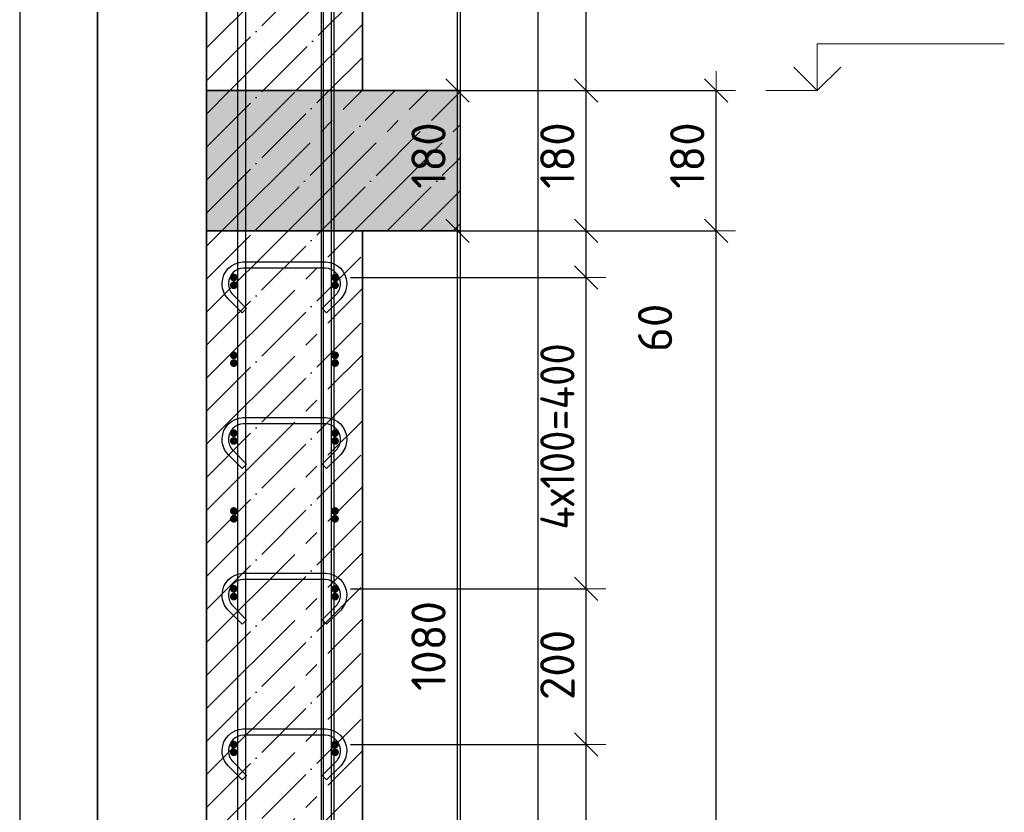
# Model space of a CAD drawing. Header units: millimetres. Extents: x 2792 to 69837, y -2757 to 29968.
# Tile 10 of 77: x 3655 to 4919, y 9166 to 10184. Entities that reach past the tile are written whole.
import ezdxf

# ---------------------------------------------------------------- set-up
doc = ezdxf.new("R2010")
doc.units = ezdxf.units.MM
doc.header["$PDMODE"] = 65
doc.linetypes.add('______11', pattern=[100, 80, -10, 0, -10])
doc.linetypes.add('______5', pattern=[220, 160, -20, 20, -20])
for name, color, linetype, lineweight in [('Standard', 7, 'Continuous', 25), ('Арм.стержн. Арматура края', 96, 'Continuous', 35), ('Арм.стержн. вертикальными 1', 22, 'Continuous', 35), ('Арм.стержн.горизонт. 1', 180, 'Continuous', 35), ('Высотная отметки_ общее', 7, 'Continuous', 13), ('Размерная линия_ общее', 7, 'Continuous', 13)]:
    doc.layers.add(name, color=color, linetype=linetype, lineweight=lineweight)
doc.layers.add('Арм.стержн. вертикальными 2', color=7, linetype='Continuous', lineweight=35, true_color=0x006e00)
doc.layers.add('Арм.стержн.Стяжки', color=7, linetype='Continuous', lineweight=35, true_color=0x501e0f)
doc.styles.add('ISOCPEUR', font='ISOCPEUR')
doc.dimstyles.new('DIMSTYLE_12', dxfattribs={"dimtxt": 44, "dimasz": 50, "dimexe": 0, "dimexo": 0, "dimgap": 22, "dimtad": 0, "dimdec": 0, "dimrnd": 5, "dimzin": 12, "dimdsep": 46, "dimtxsty": 'ISOCPEUR', "dimblk1": 'ALL_ML_STRICH', "dimblk2": 'ALL_ML_STRICH', "dimsah": 1, "dimcen": 0, "dimclrd": 7, "dimclre": 256, "dimclrt": 7, "dimadec": 0, "dimazin": 0, "dimtfac": 1, "dimtdec": 0, "dimtix": 1, "dimtmove": 2, "dimatfit": 3, "dimfxl": 0, "dimtvp": 1.2, "dimtzin": 0, "dimlwd": 0, "dimlwe": -3, "dimarcsym": 0})
doc.dimstyles.new('DIMSTYLE_3', dxfattribs={"dimtxt": 44, "dimasz": 50, "dimexe": 0, "dimexo": 0, "dimgap": 22, "dimtad": 2, "dimdec": 0, "dimrnd": 5, "dimzin": 12, "dimdsep": 46, "dimtxsty": 'ISOCPEUR', "dimblk1": 'ALL_ML_STRICH', "dimblk2": 'ALL_ML_STRICH', "dimsah": 1, "dimcen": 0, "dimclrd": 7, "dimclre": 256, "dimclrt": 7, "dimadec": 0, "dimazin": 0, "dimtfac": 1, "dimtdec": 0, "dimtix": 1, "dimtmove": 2, "dimatfit": 3, "dimfxl": 0, "dimtzin": 0, "dimlwd": 0, "dimlwe": -3, "dimarcsym": 0})

# ---------------------------------------------------------------- blocks, each defined once
blk = doc.blocks.new('ALL_ML_STRICH')
at = {"color": 0, "linetype": 'ByBlock', "lineweight": -2}
for p, q in [((-0.3, -0.3), (0.3, 0.3)), ((0, -0.5), (0, 0.5)), ((-1, 0), (0.5, 0))]:
    blk.add_line(p, q, dxfattribs=at)
blk = doc.blocks.new('*D153')
at = {"layer": 'DEFPOINTS', "color": 7, "linetype": 'Continuous', "lineweight": 13, "transparency": 33554687}
for p in [(4094.7, 9912.6), (4042.2, 8832.6), (4216.7, 8832.6)]:
    blk.add_point(p, dxfattribs=at)
at = {"layer": 'Размерная линия_ общее', "color": 253, "linetype": 'Continuous', "lineweight": -2, "true_color": 0xa0a0a0, "transparency": 33554687}
for p, q in [((4114.7, 9912.6), (4216.7, 9912.6)), ((4062.2, 8832.6), (4216.7, 8832.6))]:
    blk.add_line(p, q, dxfattribs=at)
at = {"layer": 'Размерная линия_ общее', "color": 7, "linetype": 'Continuous', "lineweight": -2, "transparency": 33554687}
blk.add_line((4216.7, 8832.6), (4216.7, 9912.6), dxfattribs=at)
at = {"layer": 'Размерная линия_ общее', "color": 7, "linetype": 'Continuous', "lineweight": 13, "transparency": 33554687, "xscale": 50, "yscale": 50, "zscale": 50}
for p, rotation in [((4216.7, 9912.6), 90), ((4216.7, 8832.6), 270)]:
    blk.add_blockref('ALL_ML_STRICH', p, dxfattribs=dict(at, rotation=rotation))
at = {"layer": 'Размерная линия_ общее', "color": 7, "linetype": 'Continuous', "lineweight": 13, "transparency": 33554687, "insert": (4179.7, 9379.2), "char_height": 44, "width": 176, "attachment_point": 5, "rotation": 90, "style": 'ISOCPEUR'}
blk.add_mtext('\\A1;{1080}', dxfattribs=at)
blk = doc.blocks.new('*D154')
at = {"layer": 'DEFPOINTS', "color": 7, "linetype": 'Continuous', "lineweight": 13, "transparency": 33554687}
for p in [(4094.7, 10092.6), (4094.7, 9912.6), (4216.7, 9912.6)]:
    blk.add_point(p, dxfattribs=at)
at = {"layer": 'Размерная линия_ общее', "color": 253, "linetype": 'Continuous', "lineweight": -2, "true_color": 0xa0a0a0, "transparency": 33554687}
for p, q in [((4114.7, 10092.6), (4216.7, 10092.6)), ((4114.7, 9912.6), (4216.7, 9912.6))]:
    blk.add_line(p, q, dxfattribs=at)
at = {"layer": 'Размерная линия_ общее', "color": 7, "linetype": 'Continuous', "lineweight": -2, "transparency": 33554687}
blk.add_line((4216.7, 9912.6), (4216.7, 10092.6), dxfattribs=at)
at = {"layer": 'Размерная линия_ общее', "color": 7, "linetype": 'Continuous', "lineweight": 13, "transparency": 33554687, "xscale": 50, "yscale": 50, "zscale": 50}
for p, rotation in [((4216.7, 10092.6), 90), ((4216.7, 9912.6), 270)]:
    blk.add_blockref('ALL_ML_STRICH', p, dxfattribs=dict(at, rotation=rotation))
at = {"layer": 'Размерная линия_ общее', "color": 7, "linetype": 'Continuous', "lineweight": 13, "transparency": 33554687, "insert": (4179.7, 10009.2), "char_height": 44, "width": 132, "attachment_point": 5, "rotation": 90, "style": 'ISOCPEUR'}
blk.add_mtext('\\A1;{180}', dxfattribs=at)
blk = doc.blocks.new('*D155')
at = {"layer": 'DEFPOINTS', "color": 7, "linetype": 'Continuous', "lineweight": 13, "transparency": 33554687}
for p in [(4058.2, 11172.6), (4094.7, 10092.6), (4216.7, 10092.6)]:
    blk.add_point(p, dxfattribs=at)
at = {"layer": 'Размерная линия_ общее', "color": 253, "linetype": 'Continuous', "lineweight": -2, "true_color": 0xa0a0a0, "transparency": 33554687}
for p, q in [((4078.2, 11172.6), (4216.7, 11172.6)), ((4114.7, 10092.6), (4216.7, 10092.6))]:
    blk.add_line(p, q, dxfattribs=at)
at = {"layer": 'Размерная линия_ общее', "color": 7, "linetype": 'Continuous', "lineweight": -2, "transparency": 33554687}
blk.add_line((4216.7, 10092.6), (4216.7, 11172.6), dxfattribs=at)
at = {"layer": 'Размерная линия_ общее', "color": 7, "linetype": 'Continuous', "lineweight": 13, "transparency": 33554687, "xscale": 50, "yscale": 50, "zscale": 50}
for p, rotation in [((4216.7, 11172.6), 90), ((4216.7, 10092.6), 270)]:
    blk.add_blockref('ALL_ML_STRICH', p, dxfattribs=dict(at, rotation=rotation))
at = {"layer": 'Размерная линия_ общее', "color": 7, "linetype": 'Continuous', "lineweight": 13, "transparency": 33554687, "insert": (4179.7, 10639.2), "char_height": 44, "width": 176, "attachment_point": 5, "rotation": 90, "style": 'ISOCPEUR'}
blk.add_mtext('\\A1;{1080}', dxfattribs=at)
blk = doc.blocks.new('COMPLEX_ELEVATIONDIM_6')
at = {"layer": 'Высотная отметки_ общее', "color": 7, "linetype": 'Continuous', "lineweight": 13, "transparency": 33554687}
for p, q in [((4678.8, 10092.6), (4678.8, 10152.6)), ((4678.8, 10152.6), (4918.8, 10152.6)), ((4678.8, 10092.6), (4648.8, 10122.6)), ((4678.8, 10092.6), (4708.8, 10122.6)), ((4678.8, 10092.6), (4678.8, 10092.6)), ((4678.8, 10092.6), (4678.8, 10092.6)), ((4678.8, 10092.6), (4678.8, 10092.6)), ((4678.8, 10092.6), (4678.8, 10092.6))]:
    blk.add_line(p, q, dxfattribs=at)
blk.add_lwpolyline([(4678.8, 10092.6), (4673.2, 10092.6), (4673.2, 10092.6), (4612.7, 10092.6)], dxfattribs=at)
blk = doc.blocks.new('*D157')
at = {"layer": 'DEFPOINTS', "color": 7, "linetype": 'Continuous', "lineweight": 13, "transparency": 33554687}
for p in [(4190.9, 9912.6), (4219.5, 6792.6), (4548.8, 6792.6)]:
    blk.add_point(p, dxfattribs=at)
at = {"layer": 'Размерная линия_ общее', "color": 253, "linetype": 'Continuous', "lineweight": -2, "true_color": 0xa0a0a0, "transparency": 33554687}
for p, q in [((4210.9, 9912.6), (4548.8, 9912.6)), ((4239.5, 6792.6), (4548.8, 6792.6))]:
    blk.add_line(p, q, dxfattribs=at)
at = {"layer": 'Размерная линия_ общее', "color": 7, "linetype": 'Continuous', "lineweight": -2, "transparency": 33554687}
blk.add_line((4548.8, 6792.6), (4548.8, 9912.6), dxfattribs=at)
at = {"layer": 'Размерная линия_ общее', "color": 7, "linetype": 'Continuous', "lineweight": 13, "transparency": 33554687, "xscale": 50, "yscale": 50, "zscale": 50}
for p, rotation in [((4548.8, 9912.6), 90), ((4548.8, 6792.6), 270)]:
    blk.add_blockref('ALL_ML_STRICH', p, dxfattribs=dict(at, rotation=rotation))
at = {"layer": 'Размерная линия_ общее', "color": 7, "linetype": 'Continuous', "lineweight": 13, "transparency": 33554687, "insert": (4511.8, 8359.2), "char_height": 44, "width": 176, "attachment_point": 5, "rotation": 90, "style": 'ISOCPEUR'}
blk.add_mtext('\\A1;{3120}', dxfattribs=at)
blk = doc.blocks.new('*D158')
at = {"layer": 'DEFPOINTS', "color": 7, "linetype": 'Continuous', "lineweight": 13, "transparency": 33554687}
for p in [(4195, 10092.6), (4190.9, 9912.6), (4548.8, 9912.6)]:
    blk.add_point(p, dxfattribs=at)
at = {"layer": 'Размерная линия_ общее', "color": 253, "linetype": 'Continuous', "lineweight": -2, "true_color": 0xa0a0a0, "transparency": 33554687}
for p, q in [((4215, 10092.6), (4548.8, 10092.6)), ((4210.9, 9912.6), (4548.8, 9912.6))]:
    blk.add_line(p, q, dxfattribs=at)
at = {"layer": 'Размерная линия_ общее', "color": 7, "linetype": 'Continuous', "lineweight": -2, "transparency": 33554687}
blk.add_line((4548.8, 9912.6), (4548.8, 10092.6), dxfattribs=at)
at = {"layer": 'Размерная линия_ общее', "color": 7, "linetype": 'Continuous', "lineweight": 13, "transparency": 33554687, "xscale": 50, "yscale": 50, "zscale": 50}
for p, rotation in [((4548.8, 10092.6), 90), ((4548.8, 9912.6), 270)]:
    blk.add_blockref('ALL_ML_STRICH', p, dxfattribs=dict(at, rotation=rotation))
at = {"layer": 'Размерная линия_ общее', "color": 7, "linetype": 'Continuous', "lineweight": 13, "transparency": 33554687, "insert": (4511.8, 10009.2), "char_height": 44, "width": 132, "attachment_point": 5, "rotation": 90, "style": 'ISOCPEUR'}
blk.add_mtext('\\A1;{180}', dxfattribs=at)
blk = doc.blocks.new('*D160')
at = {"layer": 'DEFPOINTS', "color": 7, "linetype": 'Continuous', "lineweight": 13, "transparency": 33554687}
for p in [(4059.7, 9252.6), (4059.7, 6852.6), (4382.1, 6852.6)]:
    blk.add_point(p, dxfattribs=at)
at = {"layer": 'Размерная линия_ общее', "color": 253, "linetype": 'Continuous', "lineweight": -2, "true_color": 0xa0a0a0, "transparency": 33554687}
for p, q in [((4079.7, 9252.6), (4382.1, 9252.6)), ((4079.7, 6852.6), (4382.1, 6852.6))]:
    blk.add_line(p, q, dxfattribs=at)
at = {"layer": 'Размерная линия_ общее', "color": 7, "linetype": 'Continuous', "lineweight": -2, "transparency": 33554687}
blk.add_line((4382.1, 6852.6), (4382.1, 9252.6), dxfattribs=at)
at = {"layer": 'Размерная линия_ общее', "color": 7, "linetype": 'Continuous', "lineweight": 13, "transparency": 33554687, "xscale": 50, "yscale": 50, "zscale": 50}
for p, rotation in [((4382.1, 9252.6), 90), ((4382.1, 6852.6), 270)]:
    blk.add_blockref('ALL_ML_STRICH', p, dxfattribs=dict(at, rotation=rotation))
at = {"layer": 'Размерная линия_ общее', "color": 7, "linetype": 'Continuous', "lineweight": 13, "transparency": 33554687, "insert": (4323.1, 7902.6), "char_height": 44, "width": 2.2, "attachment_point": 1, "rotation": 90, "line_spacing_factor": 0.60241, "style": 'ISOCPEUR'}
blk.add_mtext('\\W0.91;12х200=2400', dxfattribs=at)
blk = doc.blocks.new('*D161')
at = {"layer": 'DEFPOINTS', "color": 7, "linetype": 'Continuous', "lineweight": 13, "transparency": 33554687}
for p in [(4059.7, 9452.6), (4059.7, 9252.6), (4382.1, 9252.6)]:
    blk.add_point(p, dxfattribs=at)
at = {"layer": 'Размерная линия_ общее', "color": 253, "linetype": 'Continuous', "lineweight": -2, "true_color": 0xa0a0a0, "transparency": 33554687}
for p, q in [((4079.7, 9452.6), (4382.1, 9452.6)), ((4079.7, 9252.6), (4382.1, 9252.6))]:
    blk.add_line(p, q, dxfattribs=at)
at = {"layer": 'Размерная линия_ общее', "color": 7, "linetype": 'Continuous', "lineweight": -2, "transparency": 33554687}
blk.add_line((4382.1, 9252.6), (4382.1, 9452.6), dxfattribs=at)
at = {"layer": 'Размерная линия_ общее', "color": 7, "linetype": 'Continuous', "lineweight": 13, "transparency": 33554687, "xscale": 50, "yscale": 50, "zscale": 50}
for p, rotation in [((4382.1, 9452.6), 90), ((4382.1, 9252.6), 270)]:
    blk.add_blockref('ALL_ML_STRICH', p, dxfattribs=dict(at, rotation=rotation))
at = {"layer": 'Размерная линия_ общее', "color": 7, "linetype": 'Continuous', "lineweight": 13, "transparency": 33554687, "insert": (4345.1, 9354.8), "char_height": 44, "width": 132, "attachment_point": 5, "rotation": 90, "style": 'ISOCPEUR'}
blk.add_mtext('\\A1;{200}', dxfattribs=at)
blk = doc.blocks.new('*D162')
at = {"layer": 'DEFPOINTS', "color": 7, "linetype": 'Continuous', "lineweight": 13, "transparency": 33554687}
for p in [(4059.7, 9852.6), (4059.7, 9452.6), (4382.1, 9452.6)]:
    blk.add_point(p, dxfattribs=at)
at = {"layer": 'Размерная линия_ общее', "color": 253, "linetype": 'Continuous', "lineweight": -2, "true_color": 0xa0a0a0, "transparency": 33554687}
for p, q in [((4079.7, 9852.6), (4382.1, 9852.6)), ((4079.7, 9452.6), (4382.1, 9452.6))]:
    blk.add_line(p, q, dxfattribs=at)
at = {"layer": 'Размерная линия_ общее', "color": 7, "linetype": 'Continuous', "lineweight": -2, "transparency": 33554687}
blk.add_line((4382.1, 9452.6), (4382.1, 9852.6), dxfattribs=at)
at = {"layer": 'Размерная линия_ общее', "color": 7, "linetype": 'Continuous', "lineweight": 13, "transparency": 33554687, "xscale": 50, "yscale": 50, "zscale": 50}
for p, rotation in [((4382.1, 9852.6), 90), ((4382.1, 9452.6), 270)]:
    blk.add_blockref('ALL_ML_STRICH', p, dxfattribs=dict(at, rotation=rotation))
at = {"layer": 'Размерная линия_ общее', "color": 7, "linetype": 'Continuous', "lineweight": 13, "transparency": 33554687, "insert": (4323.1, 9528.6), "char_height": 44, "width": 2.2, "attachment_point": 1, "rotation": 90, "line_spacing_factor": 0.60241, "style": 'ISOCPEUR'}
blk.add_mtext('\\W0.91;4х100=400', dxfattribs=at)
blk = doc.blocks.new('*D163')
at = {"layer": 'DEFPOINTS', "color": 7, "linetype": 'Continuous', "lineweight": 13, "transparency": 33554687}
for p in [(4094.7, 9912.6), (4059.7, 9852.6), (4382.1, 9852.6)]:
    blk.add_point(p, dxfattribs=at)
at = {"layer": 'Размерная линия_ общее', "color": 253, "linetype": 'Continuous', "lineweight": -2, "true_color": 0xa0a0a0, "transparency": 33554687}
for p, q in [((4114.7, 9912.6), (4382.1, 9912.6)), ((4079.7, 9852.6), (4382.1, 9852.6))]:
    blk.add_line(p, q, dxfattribs=at)
at = {"layer": 'Размерная линия_ общее', "color": 7, "linetype": 'Continuous', "lineweight": -2, "transparency": 33554687}
blk.add_line((4382.1, 9852.6), (4382.1, 9912.6), dxfattribs=at)
at = {"layer": 'Размерная линия_ общее', "color": 7, "linetype": 'Continuous', "lineweight": 13, "transparency": 33554687, "xscale": 50, "yscale": 50, "zscale": 50}
for p, rotation in [((4382.1, 9912.6), 90), ((4382.1, 9852.6), 270)]:
    blk.add_blockref('ALL_ML_STRICH', p, dxfattribs=dict(at, rotation=rotation))
at = {"layer": 'Размерная линия_ общее', "color": 7, "linetype": 'Continuous', "lineweight": 13, "transparency": 33554687, "insert": (4470.5, 9787.9), "char_height": 44, "width": 88, "attachment_point": 5, "rotation": 90, "style": 'ISOCPEUR'}
blk.add_mtext('\\A1;{60}', dxfattribs=at)
blk = doc.blocks.new('*D164')
at = {"layer": 'DEFPOINTS', "color": 7, "linetype": 'Continuous', "lineweight": 13, "transparency": 33554687}
for p in [(4094.7, 10092.6), (4094.7, 9912.6), (4382.1, 9912.6)]:
    blk.add_point(p, dxfattribs=at)
at = {"layer": 'Размерная линия_ общее', "color": 253, "linetype": 'Continuous', "lineweight": -2, "true_color": 0xa0a0a0, "transparency": 33554687}
for p, q in [((4114.7, 10092.6), (4382.1, 10092.6)), ((4114.7, 9912.6), (4382.1, 9912.6))]:
    blk.add_line(p, q, dxfattribs=at)
at = {"layer": 'Размерная линия_ общее', "color": 7, "linetype": 'Continuous', "lineweight": -2, "transparency": 33554687}
blk.add_line((4382.1, 9912.6), (4382.1, 10092.6), dxfattribs=at)
at = {"layer": 'Размерная линия_ общее', "color": 7, "linetype": 'Continuous', "lineweight": 13, "transparency": 33554687, "xscale": 50, "yscale": 50, "zscale": 50}
for p, rotation in [((4382.1, 10092.6), 90), ((4382.1, 9912.6), 270)]:
    blk.add_blockref('ALL_ML_STRICH', p, dxfattribs=dict(at, rotation=rotation))
at = {"layer": 'Размерная линия_ общее', "color": 7, "linetype": 'Continuous', "lineweight": 13, "transparency": 33554687, "insert": (4345.1, 10009.2), "char_height": 44, "width": 132, "attachment_point": 5, "rotation": 90, "style": 'ISOCPEUR'}
blk.add_mtext('\\A1;{180}', dxfattribs=at)
blk = doc.blocks.new('*D165')
at = {"layer": 'DEFPOINTS', "color": 7, "linetype": 'Continuous', "lineweight": 13, "transparency": 33554687}
for p in [(4054.7, 10922.6), (4094.7, 10092.6), (4382.1, 10092.6)]:
    blk.add_point(p, dxfattribs=at)
at = {"layer": 'Размерная линия_ общее', "color": 253, "linetype": 'Continuous', "lineweight": -2, "true_color": 0xa0a0a0, "transparency": 33554687}
for p, q in [((4074.7, 10922.6), (4382.1, 10922.6)), ((4114.7, 10092.6), (4382.1, 10092.6))]:
    blk.add_line(p, q, dxfattribs=at)
at = {"layer": 'Размерная линия_ общее', "color": 7, "linetype": 'Continuous', "lineweight": -2, "transparency": 33554687}
blk.add_line((4382.1, 10092.6), (4382.1, 10922.6), dxfattribs=at)
at = {"layer": 'Размерная линия_ общее', "color": 7, "linetype": 'Continuous', "lineweight": 13, "transparency": 33554687, "xscale": 50, "yscale": 50, "zscale": 50}
for p, rotation in [((4382.1, 10922.6), 90), ((4382.1, 10092.6), 270)]:
    blk.add_blockref('ALL_ML_STRICH', p, dxfattribs=dict(at, rotation=rotation))
at = {"layer": 'Размерная линия_ общее', "color": 7, "linetype": 'Continuous', "lineweight": 13, "transparency": 33554687, "insert": (4345.1, 10509.8), "char_height": 44, "width": 132, "attachment_point": 5, "rotation": 90, "style": 'ISOCPEUR'}
blk.add_mtext('\\A1;{830}', dxfattribs=at)

msp = doc.modelspace()

# ---------------------------------------------------------------- hatches: boundary and pattern name
at = {"layer": 'Standard', "linetype": 'Continuous', "lineweight": -3, "transparency": 33554687}
msp.add_hatch(color=7, dxfattribs=at).paths.add_polyline_path([(3894.7, 10092.6), (3894.7, 9912.6), (4220.3, 9912.6), (4220.3, 10092.6)])
at = {"layer": 'Арм.стержн. Арматура края', "linetype": 'Continuous', "lineweight": 50, "transparency": 33554687}
for points in [[(3934.7, 9842.6), (3934.3, 9844.5), (3933.2, 9846.1), (3931.6, 9847.2), (3929.7, 9847.6), (3927.8, 9847.2), (3926.1, 9846.1), (3925.1, 9844.5), (3924.7, 9842.6), (3925.1, 9840.7), (3926.1, 9839.1), (3927.8, 9838), (3929.7, 9837.6), (3931.6, 9838), (3933.2, 9839.1), (3934.3, 9840.7)], [(4064.7, 9842.6), (4064.3, 9844.5), (4063.2, 9846.1), (4061.6, 9847.2), (4059.7, 9847.6), (4057.8, 9847.2), (4056.1, 9846.1), (4055.1, 9844.5), (4054.7, 9842.6), (4055.1, 9840.7), (4056.1, 9839.1), (4057.8, 9838), (4059.7, 9837.6), (4061.6, 9838), (4063.2, 9839.1), (4064.3, 9840.7)], [(3934.7, 9742.6), (3934.3, 9744.5), (3933.2, 9746.1), (3931.6, 9747.2), (3929.7, 9747.6), (3927.8, 9747.2), (3926.1, 9746.1), (3925.1, 9744.5), (3924.7, 9742.6), (3925.1, 9740.7), (3926.1, 9739.1), (3927.8, 9738), (3929.7, 9737.6), (3931.6, 9738), (3933.2, 9739.1), (3934.3, 9740.7)], [(4064.7, 9742.6), (4064.3, 9744.5), (4063.2, 9746.1), (4061.6, 9747.2), (4059.7, 9747.6), (4057.8, 9747.2), (4056.1, 9746.1), (4055.1, 9744.5), (4054.7, 9742.6), (4055.1, 9740.7), (4056.1, 9739.1), (4057.8, 9738), (4059.7, 9737.6), (4061.6, 9738), (4063.2, 9739.1), (4064.3, 9740.7)], [(3934.7, 9642.6), (3934.3, 9644.5), (3933.2, 9646.1), (3931.6, 9647.2), (3929.7, 9647.6), (3927.8, 9647.2), (3926.1, 9646.1), (3925.1, 9644.5), (3924.7, 9642.6), (3925.1, 9640.7), (3926.1, 9639.1), (3927.8, 9638), (3929.7, 9637.6), (3931.6, 9638), (3933.2, 9639.1), (3934.3, 9640.7)], [(4064.7, 9642.6), (4064.3, 9644.5), (4063.2, 9646.1), (4061.6, 9647.2), (4059.7, 9647.6), (4057.8, 9647.2), (4056.1, 9646.1), (4055.1, 9644.5), (4054.7, 9642.6), (4055.1, 9640.7), (4056.1, 9639.1), (4057.8, 9638), (4059.7, 9637.6), (4061.6, 9638), (4063.2, 9639.1), (4064.3, 9640.7)], [(3934.7, 9542.6), (3934.3, 9544.5), (3933.2, 9546.1), (3931.6, 9547.2), (3929.7, 9547.6), (3927.8, 9547.2), (3926.1, 9546.1), (3925.1, 9544.5), (3924.7, 9542.6), (3925.1, 9540.7), (3926.1, 9539.1), (3927.8, 9538), (3929.7, 9537.6), (3931.6, 9538), (3933.2, 9539.1), (3934.3, 9540.7)], [(4064.7, 9542.6), (4064.3, 9544.5), (4063.2, 9546.1), (4061.6, 9547.2), (4059.7, 9547.6), (4057.8, 9547.2), (4056.1, 9546.1), (4055.1, 9544.5), (4054.7, 9542.6), (4055.1, 9540.7), (4056.1, 9539.1), (4057.8, 9538), (4059.7, 9537.6), (4061.6, 9538), (4063.2, 9539.1), (4064.3, 9540.7)], [(3934.7, 9442.6), (3934.3, 9444.5), (3933.2, 9446.1), (3931.6, 9447.2), (3929.7, 9447.6), (3927.8, 9447.2), (3926.1, 9446.1), (3925.1, 9444.5), (3924.7, 9442.6), (3925.1, 9440.7), (3926.1, 9439.1), (3927.8, 9438), (3929.7, 9437.6), (3931.6, 9438), (3933.2, 9439.1), (3934.3, 9440.7)], [(4064.7, 9442.6), (4064.3, 9444.5), (4063.2, 9446.1), (4061.6, 9447.2), (4059.7, 9447.6), (4057.8, 9447.2), (4056.1, 9446.1), (4055.1, 9444.5), (4054.7, 9442.6), (4055.1, 9440.7), (4056.1, 9439.1), (4057.8, 9438), (4059.7, 9437.6), (4061.6, 9438), (4063.2, 9439.1), (4064.3, 9440.7)], [(3934.7, 9242.6), (3934.3, 9244.5), (3933.2, 9246.1), (3931.6, 9247.2), (3929.7, 9247.6), (3927.8, 9247.2), (3926.1, 9246.1), (3925.1, 9244.5), (3924.7, 9242.6), (3925.1, 9240.7), (3926.1, 9239.1), (3927.8, 9238), (3929.7, 9237.6), (3931.6, 9238), (3933.2, 9239.1), (3934.3, 9240.7)], [(4064.7, 9242.6), (4064.3, 9244.5), (4063.2, 9246.1), (4061.6, 9247.2), (4059.7, 9247.6), (4057.8, 9247.2), (4056.1, 9246.1), (4055.1, 9244.5), (4054.7, 9242.6), (4055.1, 9240.7), (4056.1, 9239.1), (4057.8, 9238), (4059.7, 9237.6), (4061.6, 9238), (4063.2, 9239.1), (4064.3, 9240.7)]]:
    msp.add_hatch(color=4, dxfattribs=at).paths.add_polyline_path(points)
at = {"layer": 'Арм.стержн.горизонт. 1', "linetype": 'Continuous', "lineweight": 50, "transparency": 33554687}
for points in [[(3934.7, 9852.6), (3934.3, 9854.5), (3933.2, 9856.1), (3931.6, 9857.2), (3929.7, 9857.6), (3927.8, 9857.2), (3926.1, 9856.1), (3925.1, 9854.5), (3924.7, 9852.6), (3925.1, 9850.7), (3926.1, 9849.1), (3927.8, 9848), (3929.7, 9847.6), (3931.6, 9848), (3933.2, 9849.1), (3934.3, 9850.7)], [(4064.7, 9852.6), (4064.3, 9854.5), (4063.2, 9856.1), (4061.6, 9857.2), (4059.7, 9857.6), (4057.8, 9857.2), (4056.1, 9856.1), (4055.1, 9854.5), (4054.7, 9852.6), (4055.1, 9850.7), (4056.1, 9849.1), (4057.8, 9848), (4059.7, 9847.6), (4061.6, 9848), (4063.2, 9849.1), (4064.3, 9850.7)], [(3934.7, 9752.6), (3934.3, 9754.5), (3933.2, 9756.1), (3931.6, 9757.2), (3929.7, 9757.6), (3927.8, 9757.2), (3926.1, 9756.1), (3925.1, 9754.5), (3924.7, 9752.6), (3925.1, 9750.7), (3926.1, 9749.1), (3927.8, 9748), (3929.7, 9747.6), (3931.6, 9748), (3933.2, 9749.1), (3934.3, 9750.7)], [(4064.7, 9752.6), (4064.3, 9754.5), (4063.2, 9756.1), (4061.6, 9757.2), (4059.7, 9757.6), (4057.8, 9757.2), (4056.1, 9756.1), (4055.1, 9754.5), (4054.7, 9752.6), (4055.1, 9750.7), (4056.1, 9749.1), (4057.8, 9748), (4059.7, 9747.6), (4061.6, 9748), (4063.2, 9749.1), (4064.3, 9750.7)], [(3934.7, 9652.6), (3934.3, 9654.5), (3933.2, 9656.1), (3931.6, 9657.2), (3929.7, 9657.6), (3927.8, 9657.2), (3926.1, 9656.1), (3925.1, 9654.5), (3924.7, 9652.6), (3925.1, 9650.7), (3926.1, 9649.1), (3927.8, 9648), (3929.7, 9647.6), (3931.6, 9648), (3933.2, 9649.1), (3934.3, 9650.7)], [(4064.7, 9652.6), (4064.3, 9654.5), (4063.2, 9656.1), (4061.6, 9657.2), (4059.7, 9657.6), (4057.8, 9657.2), (4056.1, 9656.1), (4055.1, 9654.5), (4054.7, 9652.6), (4055.1, 9650.7), (4056.1, 9649.1), (4057.8, 9648), (4059.7, 9647.6), (4061.6, 9648), (4063.2, 9649.1), (4064.3, 9650.7)], [(3934.7, 9552.6), (3934.3, 9554.5), (3933.2, 9556.1), (3931.6, 9557.2), (3929.7, 9557.6), (3927.8, 9557.2), (3926.1, 9556.1), (3925.1, 9554.5), (3924.7, 9552.6), (3925.1, 9550.7), (3926.1, 9549.1), (3927.8, 9548), (3929.7, 9547.6), (3931.6, 9548), (3933.2, 9549.1), (3934.3, 9550.7)], [(4064.7, 9552.6), (4064.3, 9554.5), (4063.2, 9556.1), (4061.6, 9557.2), (4059.7, 9557.6), (4057.8, 9557.2), (4056.1, 9556.1), (4055.1, 9554.5), (4054.7, 9552.6), (4055.1, 9550.7), (4056.1, 9549.1), (4057.8, 9548), (4059.7, 9547.6), (4061.6, 9548), (4063.2, 9549.1), (4064.3, 9550.7)], [(3934.7, 9452.6), (3934.3, 9454.5), (3933.2, 9456.1), (3931.6, 9457.2), (3929.7, 9457.6), (3927.8, 9457.2), (3926.1, 9456.1), (3925.1, 9454.5), (3924.7, 9452.6), (3925.1, 9450.7), (3926.1, 9449.1), (3927.8, 9448), (3929.7, 9447.6), (3931.6, 9448), (3933.2, 9449.1), (3934.3, 9450.7)], [(4064.7, 9452.6), (4064.3, 9454.5), (4063.2, 9456.1), (4061.6, 9457.2), (4059.7, 9457.6), (4057.8, 9457.2), (4056.1, 9456.1), (4055.1, 9454.5), (4054.7, 9452.6), (4055.1, 9450.7), (4056.1, 9449.1), (4057.8, 9448), (4059.7, 9447.6), (4061.6, 9448), (4063.2, 9449.1), (4064.3, 9450.7)], [(3934.7, 9252.6), (3934.3, 9254.5), (3933.2, 9256.1), (3931.6, 9257.2), (3929.7, 9257.6), (3927.8, 9257.2), (3926.1, 9256.1), (3925.1, 9254.5), (3924.7, 9252.6), (3925.1, 9250.7), (3926.1, 9249.1), (3927.8, 9248), (3929.7, 9247.6), (3931.6, 9248), (3933.2, 9249.1), (3934.3, 9250.7)], [(4064.7, 9252.6), (4064.3, 9254.5), (4063.2, 9256.1), (4061.6, 9257.2), (4059.7, 9257.6), (4057.8, 9257.2), (4056.1, 9256.1), (4055.1, 9254.5), (4054.7, 9252.6), (4055.1, 9250.7), (4056.1, 9249.1), (4057.8, 9248), (4059.7, 9247.6), (4061.6, 9248), (4063.2, 9249.1), (4064.3, 9250.7)]]:
    msp.add_hatch(color=4, dxfattribs=at).paths.add_polyline_path(points)

# ---------------------------------------------------------------- linework, layer by layer
at = {"color": 52, "linetype": 'Continuous', "lineweight": -3, "transparency": 33554687}
for p, q in [((3754.8, 11222.3), (3754.8, 6490.1)), ((3754.8, 6490.1), (3754.8, 11222.3)), ((4220.3, 11222.3), (4220.3, 6490.1)), ((4220.3, 11222.3), (4220.3, 6490.1))]:
    msp.add_line(p, q, dxfattribs=at)
at = {"color": 7, "linetype": 'Continuous', "lineweight": 35, "transparency": 33554687}
for p, q in [((3894.7, 11222.3), (3894.7, 10092.6)), ((4094.7, 10092.6), (4094.7, 11222.3))]:
    msp.add_line(p, q, dxfattribs=at)
at = {"color": 253, "linetype": '______5', "lineweight": -3, "true_color": 0xababab, "transparency": 33554687}
for p, q in [((3894.7, 10147.4), (4094.7, 10347.4)), ((3924.8, 10092.6), (4094.7, 10262.5)), ((4009.6, 10092.6), (4094.7, 10177.7)), ((4094.5, 10092.6), (4094.7, 10092.8))]:
    msp.add_line(p, q, dxfattribs=at)
at = {"color": 253, "linetype": '______11', "lineweight": -3, "true_color": 0xababab, "transparency": 33554687}
for p, q in [((3894.7, 10105), (4094.7, 10305)), ((3967.2, 10092.6), (4094.7, 10220.1)), ((4052, 10092.6), (4094.7, 10135.3))]:
    msp.add_line(p, q, dxfattribs=at)
at = {"color": 7, "linetype": 'Continuous', "lineweight": 25, "transparency": 33554687}
msp.add_line((3894.7, 10092.6), (4094.7, 10092.6), dxfattribs=at)
at = {"layer": 'Standard', "color": 7, "linetype": 'Continuous', "lineweight": 25, "transparency": 33554687}
for p, q in [((4220.3, 10142.6), (4220.3, 9862.6)), ((4094.7, 10092.6), (3894.7, 10092.6)), ((4094.7, 9912.6), (3894.7, 9912.6)), ((3894.7, 9912.6), (4094.7, 9912.6))]:
    msp.add_line(p, q, dxfattribs=at)
at = {"layer": 'Standard', "color": 253, "linetype": '______11', "lineweight": -3, "true_color": 0xababab, "transparency": 33554687}
for p, q in [((3894.7, 10020.1), (3967.2, 10092.6)), ((3894.7, 9935.3), (4052, 10092.6)), ((3956.9, 9912.6), (4136.9, 10092.6)), ((4041.7, 9912.6), (4220.3, 10091.1)), ((4126.6, 9912.6), (4220.3, 10006.3)), ((3894.7, 9765.5), (4041.7, 9912.6)), ((3894.7, 9850.4), (3956.9, 9912.6)), ((4211.4, 9912.6), (4220.3, 9921.4)), ((3894.7, 9680.7), (4094.7, 9880.7)), ((3894.7, 9595.8), (4094.7, 9795.8)), ((3894.7, 9511), (4094.7, 9711)), ((3894.7, 9426.1), (4094.7, 9626.1)), ((3894.7, 9341.3), (4094.7, 9541.3)), ((3894.7, 9256.4), (4094.7, 9456.4)), ((3894.7, 9171.6), (4094.7, 9371.6)), ((3894.7, 9086.7), (4094.7, 9286.7)), ((3894.7, 9001.9), (4094.7, 9201.9))]:
    msp.add_line(p, q, dxfattribs=at)
at = {"layer": 'Standard', "color": 253, "linetype": '______5', "lineweight": -3, "true_color": 0xababab, "transparency": 33554687}
for p, q in [((3894.7, 10062.5), (3924.8, 10092.6)), ((3894.7, 9977.7), (4009.6, 10092.6)), ((3914.5, 9912.6), (4094.5, 10092.6)), ((3999.3, 9912.6), (4179.3, 10092.6)), ((4084.2, 9912.6), (4220.3, 10048.7)), ((4169, 9912.6), (4220.3, 9963.9)), ((3894.7, 9723.1), (4084.2, 9912.6)), ((3894.7, 9808), (3999.3, 9912.6)), ((3894.7, 9892.8), (3914.5, 9912.6)), ((3894.7, 9638.3), (4094.7, 9838.3)), ((3894.7, 9553.4), (4094.7, 9753.4)), ((3894.7, 9468.6), (4094.7, 9668.6)), ((3894.7, 9383.7), (4094.7, 9583.7)), ((3894.7, 9298.9), (4094.7, 9498.9)), ((3894.7, 9214), (4094.7, 9414)), ((3894.7, 9129.2), (4094.7, 9329.2)), ((3894.7, 9044.3), (4094.7, 9244.3))]:
    msp.add_line(p, q, dxfattribs=at)
at = {"layer": 'Standard', "color": 7, "linetype": 'Continuous', "lineweight": 35, "transparency": 33554687}
for p, q in [((3894.7, 10092.6), (3894.7, 9912.6)), ((4220.3, 10092.6), (4094.7, 10092.6)), ((3894.7, 9912.6), (3894.7, 6792.6)), ((4094.7, 6792.6), (4094.7, 9912.6)), ((4094.7, 9912.6), (4220.3, 9912.6))]:
    msp.add_line(p, q, dxfattribs=at)
at = {"layer": 'Standard', "color": 7, "linetype": 'Continuous', "lineweight": 25, "transparency": 33554687}
msp.add_lwpolyline([(3654.8, 6390.1), (4320.3, 6390.1), (4320.3, 11322.3), (3654.8, 11322.3), (3654.8, 6390.1)], dxfattribs=at)
at = {"layer": 'Арм.стержн. вертикальными 1', "color": 4, "linetype": 'Continuous', "lineweight": 25, "transparency": 33554687}
for points in [[(3934.7, 6792.6), (3934.7, 10922.6), (3944.7, 10922.6), (3944.7, 6792.6), (3934.7, 6792.6)], [(3934.7, 6792.6), (3934.7, 10922.6), (3944.7, 10922.6), (3944.7, 6792.6), (3934.7, 6792.6)], [(4044.7, 6792.6), (4044.7, 10922.6), (4054.7, 10922.6), (4054.7, 6792.6), (4044.7, 6792.6)], [(4044.7, 6792.6), (4044.7, 10922.6), (4054.7, 10922.6), (4054.7, 6792.6), (4044.7, 6792.6)]]:
    msp.add_lwpolyline(points, dxfattribs=at)
at = {"layer": 'Арм.стержн. вертикальными 2', "color": 7, "linetype": 'Continuous', "lineweight": 25, "transparency": 33554687}
msp.add_lwpolyline([(4058.2, 11172.6), (4058.2, 8832.6), (4042.2, 8832.6), (4042.2, 11172.6), (4058.2, 11172.6)], dxfattribs=at)
msp.add_lwpolyline([(4058.2, 11172.6), (4058.2, 8832.6), (4042.2, 8832.6), (4042.2, 11172.6), (4058.2, 11172.6)], dxfattribs=at)
at = {"layer": 'Арм.стержн.Стяжки', "color": 40, "linetype": 'Continuous', "lineweight": 25, "transparency": 33554687}
for points in [[(4043.2, 9812.9), (4061.1, 9830.7), (4062.3, 9832.2), (4063.4, 9833.7), (4064.4, 9835.3), (4065.2, 9837), (4065.8, 9838.7), (4066.2, 9840.5), (4066.5, 9842.4), (4066.7, 9844.2), (4066.7, 9845.4), (4066.2, 9849), (4065, 9852.7), (4063.1, 9856), (4060.8, 9858.7), (4058.1, 9861), (4054.7, 9862.9), (4051.1, 9864.1), (4047.4, 9864.6), (3941.9, 9864.6), (3938.3, 9864.1), (3934.6, 9862.9), (3931.3, 9861), (3928.5, 9858.7), (3926.3, 9856), (3924.4, 9852.7), (3923.2, 9849), (3922.7, 9845.4), (3922.7, 9844.2), (3922.8, 9842.4), (3923.1, 9840.5), (3923.6, 9838.7), (3924.2, 9837), (3925, 9835.3), (3925.9, 9833.7), (3927, 9832.2), (3928.3, 9830.7), (3946.1, 9812.9), (3940.5, 9807.2), (3922.4, 9825.3), (3920.8, 9827.2), (3919.2, 9829.3), (3917.9, 9831.6), (3916.8, 9833.9), (3915.9, 9836.3), (3915.3, 9838.9), (3914.9, 9841.4), (3914.7, 9843.9), (3914.7, 9845.9), (3915.4, 9850.8), (3917, 9855.9), (3919.7, 9860.6), (3922.9, 9864.4), (3926.7, 9867.6), (3931.4, 9870.3), (3936.5, 9871.9), (3941.4, 9872.6), (4048, 9872.6), (4052.9, 9871.9), (4058, 9870.3), (4062.6, 9867.6), (4066.5, 9864.4), (4069.7, 9860.6), (4072.3, 9855.9), (4074, 9850.8), (4074.7, 9845.9), (4074.7, 9843.9), (4074.5, 9841.4), (4074.1, 9838.9), (4073.4, 9836.3), (4072.6, 9833.9), (4071.5, 9831.6), (4070.1, 9829.3), (4068.6, 9827.2), (4066.9, 9825.3), (4048.9, 9807.2), (4043.2, 9812.9)], [(4043.2, 9612.9), (4061.1, 9630.7), (4062.3, 9632.2), (4063.4, 9633.7), (4064.4, 9635.3), (4065.2, 9637), (4065.8, 9638.7), (4066.2, 9640.5), (4066.5, 9642.4), (4066.7, 9644.2), (4066.7, 9645.4), (4066.2, 9649), (4065, 9652.7), (4063.1, 9656), (4060.8, 9658.7), (4058.1, 9661), (4054.7, 9662.9), (4051.1, 9664.1), (4047.4, 9664.6), (3941.9, 9664.6), (3938.3, 9664.1), (3934.6, 9662.9), (3931.3, 9661), (3928.5, 9658.7), (3926.3, 9656), (3924.4, 9652.7), (3923.2, 9649), (3922.7, 9645.4), (3922.7, 9644.2), (3922.8, 9642.4), (3923.1, 9640.5), (3923.6, 9638.7), (3924.2, 9637), (3925, 9635.3), (3925.9, 9633.7), (3927, 9632.2), (3928.3, 9630.7), (3946.1, 9612.9), (3940.5, 9607.2), (3922.4, 9625.3), (3920.8, 9627.2), (3919.2, 9629.3), (3917.9, 9631.6), (3916.8, 9633.9), (3915.9, 9636.3), (3915.3, 9638.9), (3914.9, 9641.4), (3914.7, 9643.9), (3914.7, 9645.9), (3915.4, 9650.8), (3917, 9655.9), (3919.7, 9660.6), (3922.9, 9664.4), (3926.7, 9667.6), (3931.4, 9670.3), (3936.5, 9671.9), (3941.4, 9672.6), (4048, 9672.6), (4052.9, 9671.9), (4058, 9670.3), (4062.6, 9667.6), (4066.5, 9664.4), (4069.7, 9660.6), (4072.3, 9655.9), (4074, 9650.8), (4074.7, 9645.9), (4074.7, 9643.9), (4074.5, 9641.4), (4074.1, 9638.9), (4073.4, 9636.3), (4072.6, 9633.9), (4071.5, 9631.6), (4070.1, 9629.3), (4068.6, 9627.2), (4066.9, 9625.3), (4048.9, 9607.2), (4043.2, 9612.9)], [(4043.2, 9412.9), (4061.1, 9430.7), (4062.3, 9432.2), (4063.4, 9433.7), (4064.4, 9435.3), (4065.2, 9437), (4065.8, 9438.7), (4066.2, 9440.5), (4066.5, 9442.4), (4066.7, 9444.2), (4066.7, 9445.4), (4066.2, 9449), (4065, 9452.7), (4063.1, 9456), (4060.8, 9458.7), (4058.1, 9461), (4054.7, 9462.9), (4051.1, 9464.1), (4047.4, 9464.6), (3941.9, 9464.6), (3938.3, 9464.1), (3934.6, 9462.9), (3931.3, 9461), (3928.5, 9458.7), (3926.3, 9456), (3924.4, 9452.7), (3923.2, 9449), (3922.7, 9445.4), (3922.7, 9444.2), (3922.8, 9442.4), (3923.1, 9440.5), (3923.6, 9438.7), (3924.2, 9437), (3925, 9435.3), (3925.9, 9433.7), (3927, 9432.2), (3928.3, 9430.7), (3946.1, 9412.9), (3940.5, 9407.2), (3922.4, 9425.3), (3920.8, 9427.2), (3919.2, 9429.3), (3917.9, 9431.6), (3916.8, 9433.9), (3915.9, 9436.3), (3915.3, 9438.9), (3914.9, 9441.4), (3914.7, 9443.9), (3914.7, 9445.9), (3915.4, 9450.8), (3917, 9455.9), (3919.7, 9460.6), (3922.9, 9464.4), (3926.7, 9467.6), (3931.4, 9470.3), (3936.5, 9471.9), (3941.4, 9472.6), (4048, 9472.6), (4052.9, 9471.9), (4058, 9470.3), (4062.6, 9467.6), (4066.5, 9464.4), (4069.7, 9460.6), (4072.3, 9455.9), (4074, 9450.8), (4074.7, 9445.9), (4074.7, 9443.9), (4074.5, 9441.4), (4074.1, 9438.9), (4073.4, 9436.3), (4072.6, 9433.9), (4071.5, 9431.6), (4070.1, 9429.3), (4068.6, 9427.2), (4066.9, 9425.3), (4048.9, 9407.2), (4043.2, 9412.9)], [(4043.2, 9212.9), (4061.1, 9230.7), (4062.3, 9232.2), (4063.4, 9233.7), (4064.4, 9235.3), (4065.2, 9237), (4065.8, 9238.7), (4066.2, 9240.5), (4066.5, 9242.4), (4066.7, 9244.2), (4066.7, 9245.4), (4066.2, 9249), (4065, 9252.7), (4063.1, 9256), (4060.8, 9258.7), (4058.1, 9261), (4054.7, 9262.9), (4051.1, 9264.1), (4047.4, 9264.6), (3941.9, 9264.6), (3938.3, 9264.1), (3934.6, 9262.9), (3931.3, 9261), (3928.5, 9258.7), (3926.3, 9256), (3924.4, 9252.7), (3923.2, 9249), (3922.7, 9245.4), (3922.7, 9244.2), (3922.8, 9242.4), (3923.1, 9240.5), (3923.6, 9238.7), (3924.2, 9237), (3925, 9235.3), (3925.9, 9233.7), (3927, 9232.2), (3928.3, 9230.7), (3946.1, 9212.9), (3940.5, 9207.2), (3922.4, 9225.3), (3920.8, 9227.2), (3919.2, 9229.3), (3917.9, 9231.6), (3916.8, 9233.9), (3915.9, 9236.3), (3915.3, 9238.9), (3914.9, 9241.4), (3914.7, 9243.9), (3914.7, 9245.9), (3915.4, 9250.8), (3917, 9255.9), (3919.7, 9260.6), (3922.9, 9264.4), (3926.7, 9267.6), (3931.4, 9270.3), (3936.5, 9271.9), (3941.4, 9272.6), (4048, 9272.6), (4052.9, 9271.9), (4058, 9270.3), (4062.6, 9267.6), (4066.5, 9264.4), (4069.7, 9260.6), (4072.3, 9255.9), (4074, 9250.8), (4074.7, 9245.9), (4074.7, 9243.9), (4074.5, 9241.4), (4074.1, 9238.9), (4073.4, 9236.3), (4072.6, 9233.9), (4071.5, 9231.6), (4070.1, 9229.3), (4068.6, 9227.2), (4066.9, 9225.3), (4048.9, 9207.2), (4043.2, 9212.9)]]:
    msp.add_lwpolyline(points, dxfattribs=at)

# ---------------------------------------------------------------- block references
at = {"layer": 'Высотная отметки_ общее', "color": 7, "linetype": 'Continuous', "lineweight": 13, "transparency": 33554687}
msp.add_blockref('COMPLEX_ELEVATIONDIM_6', (0, 0), dxfattribs=at)

# ---------------------------------------------------------------- dimensions: what is measured, and where the dimension line sits
at = {"layer": 'Размерная линия_ общее', "color": 7, "linetype": 'Continuous', "lineweight": 13, "transparency": 33554687}
for base, p1, p2, dimstyle, picture, middle in [((4216.7, 11172.6), (4114.7, 10092.6), (4078.2, 11172.6), 'DIMSTYLE_3', '*D155', (4179.7, 10639.2)), ((4382.1, 10922.6), (4114.7, 10092.6), (4074.7, 10922.6), 'DIMSTYLE_3', '*D165', (4345.1, 10509.8)), ((4216.7, 10092.6), (4114.7, 9912.6), (4114.7, 10092.6), 'DIMSTYLE_3', '*D154', (4179.7, 10009.2)), ((4382.1, 10092.6), (4114.7, 9912.6), (4114.7, 10092.6), 'DIMSTYLE_3', '*D164', (4345.1, 10009.2)), ((4548.8, 10092.6), (4210.9, 9912.6), (4215, 10092.6), 'DIMSTYLE_3', '*D158', (4511.8, 10009.2)), ((4216.7, 9912.6), (4062.2, 8832.6), (4114.7, 9912.6), 'DIMSTYLE_3', '*D153', (4179.7, 9379.2)), ((4382.1, 9912.6), (4079.7, 9852.6), (4114.7, 9912.6), 'DIMSTYLE_12', '*D163', (4470.5, 9787.9)), ((4548.8, 9912.6), (4239.5, 6792.6), (4210.9, 9912.6), 'DIMSTYLE_3', '*D157', (4511.8, 8359.2)), ((4382.1, 9452.6), (4079.7, 9252.6), (4079.7, 9452.6), 'DIMSTYLE_3', '*D161', (4345.1, 9354.8))]:
    dim = msp.add_linear_dim(base=base, p1=p1, p2=p2, angle=90, dimstyle=dimstyle, override={"dimpost": '<>', "dimclrd": 7, "dimclre": 253, "dimclrt": 7, "dimlwd": 0, "dimlwe": 65533}, dxfattribs=at)
    dim.commit()
    dim.dimension.update_dxf_attribs({"geometry": picture, "text_midpoint": middle, "dimtype": 160})
for base, p1, p2, text, picture, middle in [((4382.1, 9852.6), (4079.7, 9452.6), (4079.7, 9852.6), '\\W0.91;4х100=400', '*D162', (4360.1, 9652.6)), ((4382.1, 9252.6), (4079.7, 6852.6), (4079.7, 9252.6), '\\W0.91;12х200=2400', '*D160', (4360.1, 8052.6))]:
    dim = msp.add_linear_dim(base=base, p1=p1, p2=p2, angle=90, text=text, dimstyle='DIMSTYLE_3', override={"dimpost": '<>', "dimclrd": 7, "dimclre": 253, "dimclrt": 7, "dimlwd": 0, "dimlwe": 65533}, dxfattribs=at)
    dim.commit()
    dim.dimension.update_dxf_attribs({"geometry": picture, "text_midpoint": middle, "dimtype": 160})

doc.saveas('drawing.dxf')
